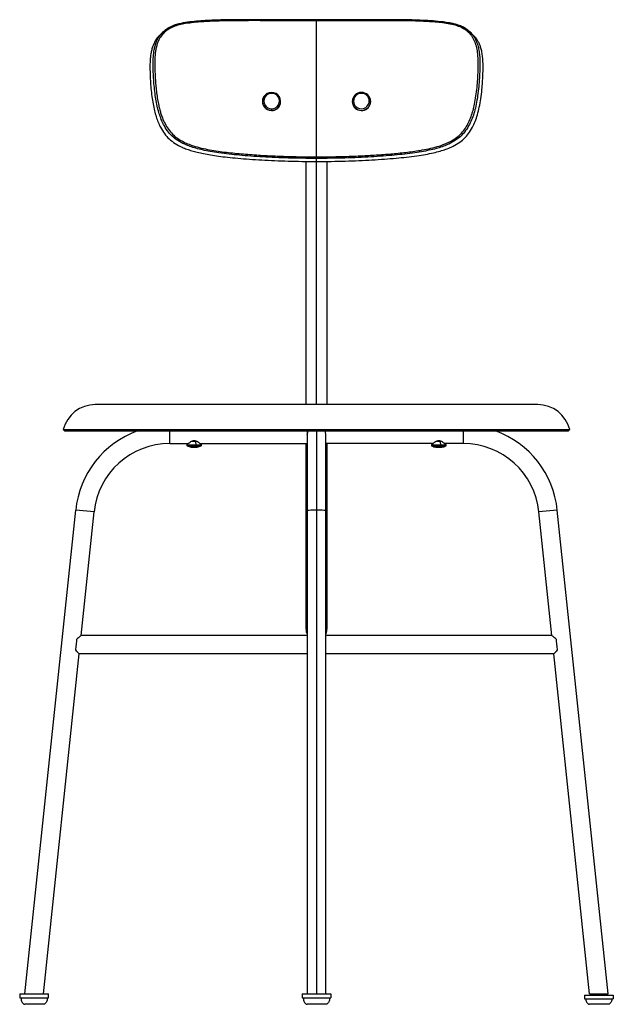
# Paper-space layout '_Right' of a CAD drawing. Header units: millimetres. Extents: x -226 to 226, y -5 to 743.
import ezdxf

# ---------------------------------------------------------------- set-up
doc = ezdxf.new("R2010")
doc.units = ezdxf.units.MM

psp = doc.layouts.new('_Right')

# ---------------------------------------------------------------- linework, layer by layer
at = {"color": 7, "linetype": 'Continuous', "lineweight": 25}
for p, q in [((0, 638.85), (0, 742.18)), ((-116.08, 734.19), (-116.86, 733.52)), ((116.84, 733.54), (115.86, 734.37)), ((-40.9, 682.96), (-40.94, 682.85)), ((40.94, 682.85), (40.9, 682.96)), ((41.17, 681.05), (41.2, 680.93)), ((-34.13, 674.2), (-34.16, 674.08)), ((-27.5, 678.91), (-27.47, 679.02)), ((27.47, 679.02), (27.5, 678.91)), ((0, 450.65), (0, 637.64)), ((-8, 635.4), (-8, 450.65)), ((8, 450.65), (8, 635.4)), ((168.22, 450.65), (-168.22, 450.65)), ((-192.5, 431.62), (192.5, 431.62)), ((-191.5, 430.62), (-192.5, 431.62)), ((-191.5, 430.62), (191.5, 430.62)), ((-111.49, 421), (-111.49, 430.62)), ((-7, 428), (-7, 3)), ((0, 430.62), (0, 3)), ((7, 3), (7, 428)), ((111.49, 430.62), (111.49, 421)), ((191.5, 430.62), (192.5, 431.62)), ((-111.49, 421), (-97.59, 421)), ((-97.59, 421), (-98.51, 420.08)), ((-98.51, 420.08), (-87.49, 420.08)), ((-98.37, 419.27), (-87.63, 419.27)), ((-90.67, 422.59), (-95.31, 422.59)), ((-92.21, 422.59), (-91.56, 420.08)), ((-87.49, 420.08), (-88.41, 421)), ((-88.41, 421), (-7, 421)), ((-8, 421), (-8, 280.07)), ((88.43, 421), (7, 421)), ((8, 280.07), (8, 421)), ((88.43, 421), (87.49, 420.06)), ((87.49, 420.06), (98.51, 420.06)), ((87.63, 419.26), (98.37, 419.26)), ((95.36, 422.57), (90.68, 422.57)), ((93.9, 422.57), (94.65, 420.06)), ((98.51, 420.06), (97.57, 421)), ((111.49, 421), (97.57, 421)), ((-221.72, 3), (-183.09, 370.53)), ((-169.17, 369.06), (-183.09, 370.53)), ((-179.03, 275.23), (-169.17, 369.06)), ((183.09, 370.53), (169.17, 369.06)), ((179.03, 275.23), (169.17, 369.06)), ((221.72, 3), (183.09, 370.53)), ((-7, 351.9), (-8, 351.9)), ((8, 351.9), (7, 351.9)), ((-7, 275.23), (-179.03, 275.23)), ((179.03, 275.23), (7, 275.23)), ((-207.65, 3), (-180.5, 261.23)), ((-7, 261.23), (-180.5, 261.23)), ((180.5, 261.23), (7, 261.23)), ((207.65, 3), (180.5, 261.23)), ((-225.68, 3), (-225.68, 0)), ((-225.68, 3), (-203.68, 3)), ((-225.68, 0), (-203.68, 0)), ((-203.98, 3), (-203.98, 0)), ((-203.68, 0), (-203.68, 3)), ((-11, 3), (-11, 0)), ((-11, 3), (11, 3)), ((-11, 0), (11, 0)), ((11, 3), (11, 0)), ((203.68, 2.05), (203.68, -0.95)), ((203.68, 2.05), (225.68, 2.05)), ((210.68, 3), (210.68, 2.05)), ((218.68, 3), (218.68, 2.05)), ((225.68, 2.05), (225.68, -0.95)), ((203.68, -0.95), (225.68, -0.95))]:
    psp.add_line(p, q, dxfattribs=at)
at = {"color": 7, "linetype": 'Continuous', "lineweight": 25, "flags": 128}
for points in [[(-34.25, 687.78), (-34.23, 687.81), (-34.22, 687.8), (-34.21, 687.75), (-34.2, 687.67), (-34.18, 687.55), (-34.18, 687.41), (-34.17, 687.24), (-34.17, 687.05)], [(27.2, 680.93), (27.21, 680.98), (27.25, 681.02), (27.33, 681.06), (27.45, 681.1), (27.59, 681.13), (27.76, 681.16), (27.94, 681.17), (28.13, 681.18)], [(41.2, 680.93), (41.04, 682.44), (40.94, 682.84)], [(-6.49, 430.62), (-6.82, 429.56), (-7, 428)], [(7, 428), (6.82, 429.56), (6.49, 430.62)], [(-90.92, 418.32), (-90.91, 418.31), (-90.89, 418.29), (-90.86, 418.28), (-90.84, 418.27), (-90.82, 418.28), (-90.8, 418.29), (-90.77, 418.31), (-90.75, 418.33)], [(0, 370.53), (-1.56, 370.51), (-3.04, 370.45), (-4.36, 370.37), (-5.47, 370.25), (-6.31, 370.11), (-6.82, 369.96), (-7, 369.79)], [(7, 369.79), (6.82, 369.96), (6.31, 370.11), (5.47, 370.25), (4.36, 370.37), (3.04, 370.45), (1.56, 370.51), (0, 370.53)]]:
    psp.add_lwpolyline(points, dxfattribs=at)
at = {"color": 7, "linetype": 'Continuous', "lineweight": 25}
for centre, radius, start, end in [((-34.23, 681.03), 6.95, 164.90138, 270.55503), ((-34.33, 680.99), 6.79, 89.33193, 271.69193), ((-34.25, 681.23), 5.82, 89.24413, 271.77973), ((-34.05, 680.99), 6.79, 269.33193, 91.69193), ((-33.99, 681.23), 5.82, 269.24413, 91.77973), ((34.19, 680.85), 6.98, 1.67805, 179.31804), ((34.19, 681.13), 6.98, 181.67805, 359.31804), ((34.18, 681.07), 7.02, 198.02386, 358.82504), ((34.12, 681.1), 5.99, 1.76585, 179.23025), ((34.12, 681.36), 5.99, 181.76585, 359.23025), ((40.34, 679.79), 1.51, 56.47673, 98.94911), ((-34.02, 680.88), 6.81, 268.7855, 343.07984), ((-41.09, 675.16), 7.03, 352.11711, 2.02129), ((-168.22, 425.65), 25, 90, 166.18397), ((168.22, 425.65), 25, 13.81603, 90), ((-111.49, 363), 72, 110.08262, 174), ((111.49, 363), 72, 6, 69.91738), ((-111.49, 363), 58, 90, 174), ((-98.16, 419.72), 0.5, 135, 245.11235), ((-93, 430.84), 12.75, 245.11235, 260.19775), ((-94.21, 420.61), 2.94, 307.97895, 332.90053), ((-92.91, 419.74), 1.39, 340.49693, 14.17702), ((-93, 430.84), 12.75, 279.80225, 294.88765), ((-87.84, 419.72), 0.5, 294.88765, 45), ((87.84, 419.71), 0.5, 135, 245.11235), ((93, 430.82), 12.75, 245.11235, 260.16267), ((91.97, 420.82), 3.07, 304.04597, 329.31318), ((93.47, 419.72), 1.23, 337.82271, 16.09875), ((93, 430.82), 12.75, 279.83733, 294.88765), ((98.16, 419.71), 0.5, 294.88765, 45), ((111.49, 363), 58, 6, 90), ((-95.17, 418.38), 0.107, 267.79632, 334.80821), ((-94.21, 426.89), 8.62, 264.21038, 270.8559), ((-93.95, 428.45), 10.18, 263.65578, 276.34422), ((-91.78, 426.92), 8.65, 263.11301, 265.91335), ((-91.79, 426.89), 8.62, 265.91507, 276.89323), ((90.84, 418.45), 0.193, 263.05632, 317.06857), ((91.72, 426.42), 8.16, 264.62586, 271.35849), ((92.13, 428.8), 10.55, 263.76772, 276.23228), ((94.29, 426.45), 8.2, 262.924, 265.8004), ((94.28, 426.42), 8.17, 265.80248, 277.08356), ((95.15, 418.44), 0.182, 234.08904, 318.35751), ((-6.87, 360.04), 1.75, 230.05222, 265.86793), ((6.87, 360.04), 1.75, 274.13207, 309.94778), ((0, 286.91), 8, 151.04106, 179.99969), ((0, 286.91), 8, 0.00031, 28.95894)]:
    psp.add_arc(centre, radius, start, end, dxfattribs=at)
for points, knots in [([(0, 742.18), (-2.69, 742.18), (-7.82, 742.18), (-15.3, 742.2), (-22.65, 742.23), (-29.95, 742.26), (-37.37, 742.29), (-44.58, 742.3), (-51.63, 742.3), (-58.55, 742.27), (-65.41, 742.21), (-72.29, 742.1), (-78.17, 741.92), (-83.05, 741.7), (-87.02, 741.46), (-90.96, 741.16), (-94.78, 740.78), (-98.85, 740.24), (-103.15, 739.44), (-107.76, 738.18), (-112.08, 736.21), (-115.83, 733.37), (-118.36, 730.38), (-119.88, 727.64), (-120.9, 725.23), (-121.75, 722.48), (-122.37, 719.36), (-122.89, 715.14), (-123.06, 709.79), (-122.89, 703.41), (-122.58, 697.54), (-122.14, 692.21), (-121.61, 687.37), (-120.9, 682.58), (-120.07, 678.33), (-119.19, 674.68), (-118.29, 671.55), (-117.03, 667.99), (-115.28, 664), (-112.73, 659.77), (-109.54, 655.96), (-105.69, 652.82), (-101.45, 650.29), (-96.46, 648.1), (-90.78, 646.25), (-84.45, 644.77), (-75.99, 643.23), (-65.26, 641.88), (-52.31, 640.71), (-39.43, 639.86), (-26.56, 639.28), (-13.5, 638.92), (-4.57, 638.88), (0, 638.85)], [0, 0, 0, 0, 0.025558, 0.048622, 0.071024, 0.095346, 0.117996, 0.141625, 0.164012, 0.185213, 0.207816, 0.229639, 0.251307, 0.264388, 0.276765, 0.289772, 0.302741, 0.314132, 0.329848, 0.345582, 0.361217, 0.376926, 0.392513, 0.400359, 0.408289, 0.418594, 0.429026, 0.439737, 0.460456, 0.481331, 0.502113, 0.51772, 0.533361, 0.549375, 0.564606, 0.575254, 0.585577, 0.595897, 0.611496, 0.627155, 0.642753, 0.658402, 0.674021, 0.689605, 0.710218, 0.730972, 0.751816, 0.792465, 0.834212, 0.87589, 0.915292, 0.956661, 1, 1, 1, 1]), ([(-116.78, 733.44), (-116, 734.22), (-114.62, 735.57), (-112.21, 737.02), (-109.6, 738.31), (-106.26, 739.48), (-102.08, 740.47), (-97.18, 741.28), (-91.43, 741.89), (-84.79, 742.37), (-78.19, 742.67), (-71.75, 742.85), (-65.45, 742.94), (-58.39, 743), (-50.61, 743.03), (-43.26, 743.03), (-36.47, 743.01), (-30.28, 742.99), (-23.68, 742.96), (-16.5, 742.94), (-8.55, 742.91), (-2.96, 742.91), (0, 742.91)], [0, 0, 0, 0, 0.029011, 0.050805, 0.073588, 0.105388, 0.142537, 0.184539, 0.232949, 0.289999, 0.3538, 0.400367, 0.452595, 0.512334, 0.577827, 0.647708, 0.696023, 0.747469, 0.802228, 0.860704, 0.926362, 1, 1, 1, 1]), ([(0, 742.91), (-2.32, 742.91), (-6.52, 742.91), (-12.13, 742.92), (-16.52, 742.94), (-20.14, 742.95), (-24.59, 742.97), (-30.18, 742.99), (-42.69, 743.03), (-57.49, 743.04), (-74.5, 742.83), (-85.73, 742.35), (-94.67, 741.59), (-100.26, 740.81), (-104.8, 739.82), (-107.79, 738.95), (-110.36, 737.92), (-112.52, 736.84), (-114.49, 735.62), (-115.62, 734.61), (-116.08, 734.19)], [0, 0, 0, 0, 0.058426, 0.105479, 0.141166, 0.168845, 0.196738, 0.253035, 0.309707, 0.512058, 0.627114, 0.742069, 0.799547, 0.857947, 0.888059, 0.920414, 0.939381, 0.960337, 0.983612, 1, 1, 1, 1]), ([(115.86, 734.37), (115.39, 734.79), (114.21, 735.83), (111.76, 737.28), (108.8, 738.61), (105.79, 739.54), (103.12, 740.19), (98.8, 741.05), (92.64, 741.8), (84.63, 742.38), (76.61, 742.73), (68.55, 742.91), (58.12, 743.01), (45.31, 743.04), (34.04, 743.01), (26.7, 742.98), (23.34, 742.96), (20.02, 742.95), (16.42, 742.94), (12.06, 742.92), (6.48, 742.91), (2.31, 742.91), (0, 742.91)], [0, 0, 0, 0, 0.016428, 0.041649, 0.074461, 0.101163, 0.124028, 0.146512, 0.216034, 0.284579, 0.353187, 0.421838, 0.490484, 0.618687, 0.746828, 0.775587, 0.803986, 0.831796, 0.859366, 0.894859, 0.941731, 1, 1, 1, 1]), ([(0, 742.91), (3.14, 742.91), (9.06, 742.91), (17.45, 742.94), (25, 742.97), (31.93, 743), (38.42, 743.02), (44.54, 743.03), (51.02, 743.03), (57.79, 743), (64.67, 742.95), (70.9, 742.86), (77.39, 742.7), (84.13, 742.41), (90.94, 741.94), (96.82, 741.33), (101.85, 740.51), (106.15, 739.51), (109.58, 738.32), (112.23, 737.01), (114.64, 735.56), (116, 734.21), (116.78, 733.44)], [0, 0, 0, 0, 0.078204, 0.147325, 0.208863, 0.266421, 0.320218, 0.370841, 0.41929, 0.482436, 0.540552, 0.592046, 0.639229, 0.704376, 0.762779, 0.812531, 0.855261, 0.893651, 0.926386, 0.949558, 0.971138, 1, 1, 1, 1]), ([(0, 742.91), (0, 742.92), (0, 742.95), (0, 742.89), (0, 742.8), (0, 742.67), (0, 742.48), (0, 742.3), (0, 742.18)], [0, 0, 0, 0, 0.239457, 0.368361, 0.5, 0.631639, 0.760543, 1, 1, 1, 1]), ([(0, 638.85), (3.97, 638.87), (11.76, 638.91), (23.2, 639.18), (34.32, 639.61), (45.4, 640.23), (56.58, 641.08), (67.77, 642.17), (77.36, 643.46), (85.32, 644.96), (91.69, 646.5), (97.37, 648.44), (102.32, 650.75), (106.51, 653.41), (110.25, 656.69), (113.31, 660.61), (115.72, 664.91), (117.61, 669.44), (119.07, 674.09), (120.3, 679.31), (121.33, 685.11), (122.09, 691.49), (122.61, 697.91), (122.92, 704.32), (123.06, 710.7), (122.8, 716.53), (121.99, 721.74), (120.6, 726.27), (118.78, 729.75), (116.82, 732.18), (114.6, 734.36), (111.36, 736.61), (106.7, 738.56), (101.5, 739.8), (95.88, 740.68), (90.18, 741.24), (84.33, 741.64), (76.16, 742.02), (65.64, 742.23), (52.61, 742.3), (39.61, 742.3), (26.6, 742.25), (13.48, 742.19), (4.58, 742.18), (0, 742.18)], [0, 0, 0, 0, 0.037686, 0.073889, 0.108612, 0.143498, 0.179446, 0.215364, 0.250803, 0.271938, 0.292824, 0.313442, 0.32916, 0.344779, 0.360489, 0.376053, 0.391729, 0.407344, 0.422918, 0.438558, 0.459002, 0.479941, 0.50087, 0.521722, 0.542446, 0.563223, 0.578822, 0.594467, 0.610098, 0.617946, 0.625824, 0.641475, 0.657176, 0.675876, 0.694014, 0.712721, 0.73163, 0.750793, 0.791643, 0.832774, 0.875378, 0.915604, 0.956501, 1, 1, 1, 1]), ([(0, 637.64), (-3.6, 637.66), (-10.66, 637.69), (-21.06, 637.91), (-31.07, 638.26), (-40.68, 638.74), (-49.83, 639.34), (-58.36, 640.03), (-66.41, 640.82), (-73.81, 641.73), (-80.57, 642.79), (-86.43, 643.95), (-91.56, 645.22), (-96.07, 646.67), (-100.71, 648.53), (-105.39, 651.06), (-109.89, 654.5), (-113.57, 658.69), (-116.21, 663.05), (-118.16, 667.39), (-119.65, 671.6), (-120.91, 676.28), (-121.97, 681.43), (-122.84, 687.09), (-123.45, 692.92), (-123.89, 698.8), (-124.14, 704.35), (-124.25, 709.38), (-124.16, 713.73), (-123.84, 717.47), (-123.32, 720.83), (-122.59, 723.76), (-121.69, 726.33), (-120.31, 729.25), (-118.75, 731.75), (-117.18, 733.1), (-116.78, 733.44)], [0, 0, 0, 0, 0.05414, 0.106366, 0.156685, 0.2051, 0.251509, 0.295121, 0.334526, 0.374011, 0.408085, 0.438379, 0.464705, 0.488113, 0.510238, 0.540251, 0.56808, 0.595136, 0.623671, 0.64475, 0.667183, 0.691512, 0.718813, 0.747632, 0.779566, 0.809043, 0.838671, 0.865499, 0.887052, 0.90629, 0.923959, 0.940213, 0.953859, 0.966968, 0.991626, 1, 1, 1, 1]), ([(-116.86, 733.53), (-117.26, 733.13), (-118.08, 732.34), (-118.89, 731.55), (-119.3, 731.15)], [0, 0, 0, 0, 0.5, 1, 1, 1, 1]), ([(116.78, 733.44), (117.19, 733.09), (118.79, 731.71), (120.38, 729.14), (121.77, 726.14), (122.74, 723.3), (123.52, 719.83), (124.05, 715.6), (124.26, 710.66), (124.17, 704.96), (123.89, 698.68), (123.38, 692.01), (122.63, 685.39), (121.52, 679), (120.17, 673.27), (118.47, 668.13), (116.35, 663.28), (113.59, 658.74), (110, 654.61), (105.61, 651.21), (101.04, 648.68), (96.48, 646.82), (92.02, 645.35), (86.95, 644.07), (81.15, 642.89), (74.45, 641.82), (67.1, 640.9), (59.06, 640.09), (50.49, 639.38), (41.24, 638.77), (31.51, 638.28), (21.37, 637.92), (10.82, 637.69), (3.65, 637.66), (0, 637.64)], [0, 0, 0, 0, 0.008581, 0.033725, 0.047203, 0.061224, 0.081107, 0.103131, 0.127717, 0.157988, 0.191547, 0.224888, 0.261256, 0.294144, 0.32444, 0.351346, 0.376446, 0.40459, 0.431163, 0.458342, 0.487824, 0.509648, 0.532866, 0.55895, 0.588934, 0.622721, 0.661888, 0.701163, 0.745129, 0.792053, 0.84109, 0.892093, 0.945061, 1, 1, 1, 1]), ([(119.3, 731.15), (118.89, 731.55), (118.08, 732.34), (117.27, 733.13), (116.86, 733.53)], [0, 0, 0, 0, 0.5, 1, 1, 1, 1]), ([(-119.23, 731.07), (-119.58, 730.77), (-121.12, 729.48), (-122.67, 727.03), (-124.07, 724.11), (-124.99, 721.54), (-125.73, 718.61), (-126.27, 715.25), (-126.59, 711.51), (-126.68, 707.16), (-126.57, 702.12), (-126.32, 696.57), (-125.87, 690.69), (-125.25, 684.87), (-124.36, 679.2), (-123.28, 674.06), (-121.99, 669.37), (-120.47, 665.16), (-118.48, 660.82), (-115.78, 656.45), (-112.03, 652.26), (-107.44, 648.81), (-102.87, 646.38), (-98.59, 644.66), (-94.76, 643.38), (-90.51, 642.25), (-85.73, 641.2), (-80.35, 640.23), (-74.28, 639.34), (-67.36, 638.51), (-59.51, 637.75), (-50.81, 637.05), (-41.48, 636.45), (-31.68, 635.96), (-21.48, 635.61), (-10.87, 635.39), (-3.67, 635.36), (0, 635.34)], [0, 0, 0, 0, 0.0072448, 0.0317946, 0.0448116, 0.0583442, 0.0744482, 0.0919415, 0.1109829, 0.1323119, 0.1588605, 0.1881816, 0.2173557, 0.2489652, 0.277498, 0.304538, 0.3286488, 0.3508998, 0.3718335, 0.4002328, 0.4272523, 0.4551454, 0.4853136, 0.5043259, 0.5242273, 0.5458737, 0.5703767, 0.5975994, 0.6279812, 0.6624776, 0.7022327, 0.7462338, 0.7930589, 0.8419071, 0.8926785, 0.9453737, 1, 1, 1, 1]), ([(0, 635.34), (3.72, 635.36), (11.03, 635.39), (21.78, 635.62), (32.13, 635.98), (42.05, 636.48), (51.47, 637.1), (60.22, 637.81), (68.42, 638.62), (75.91, 639.55), (82.74, 640.62), (88.65, 641.81), (93.82, 643.1), (98.37, 644.56), (103.02, 646.43), (107.67, 648.96), (112.15, 652.37), (115.81, 656.5), (118.62, 661.04), (120.79, 665.9), (122.52, 671.04), (123.9, 676.77), (125.03, 683.17), (125.76, 689.48), (126.25, 695.54), (126.54, 701.04), (126.67, 706.17), (126.63, 710.74), (126.34, 714.68), (125.82, 718.2), (125.08, 721.26), (124.15, 723.92), (122.75, 726.93), (121.11, 729.38), (119.62, 730.8), (119.28, 731.13)], [0, 0, 0, 0, 0.055432, 0.108873, 0.160333, 0.209808, 0.257151, 0.301507, 0.341131, 0.380642, 0.414722, 0.444959, 0.471255, 0.494648, 0.516616, 0.546246, 0.573484, 0.600018, 0.628027, 0.652951, 0.679631, 0.709645, 0.742209, 0.778208, 0.806437, 0.835038, 0.862489, 0.885211, 0.905133, 0.923466, 0.940206, 0.95411, 0.967491, 0.992522, 1, 1, 1, 1]), ([(0, 638.85), (0, 638.73), (0, 638.53), (0, 638.28), (0, 638.09), (0, 637.93), (0, 637.75), (0, 637.68), (0, 637.64)], [0, 0, 0, 0, 0.239457, 0.368361, 0.5, 0.631639, 0.760543, 1, 1, 1, 1]), ([(-7, 428), (-6.97, 428.63), (-6.94, 429.44), (-6.64, 430.12), (-6.57, 430.28)], [0, 0, 0, 0, 0.768393, 1, 1, 1, 1]), ([(-97.44, 421.06), (-97.44, 421.07), (-97.4, 421.1), (-97.07, 421.38), (-96.27, 422.02), (-95.07, 422.8), (-93.93, 423.23), (-92.98, 423.36), (-92.05, 423.23), (-90.91, 422.79), (-89.72, 422.01), (-88.93, 421.38), (-88.6, 421.1), (-88.56, 421.07), (-88.56, 421.06)], [0, 0, 0, 0, 0.014005, 0.088552, 0.23192, 0.369167, 0.437901, 0.500264, 0.565132, 0.631523, 0.7688, 0.911288, 0.985978, 1, 1, 1, 1]), ([(88.55, 421.06), (88.56, 421.06), (88.59, 421.09), (88.93, 421.37), (89.73, 422.01), (90.92, 422.8), (92.07, 423.23), (93.01, 423.36), (93.94, 423.23), (95.08, 422.79), (96.27, 422.02), (97.07, 421.37), (97.41, 421.09), (97.44, 421.06), (97.45, 421.06)], [0, 0, 0, 0, 0.02013, 0.093714, 0.235141, 0.370585, 0.438402, 0.499926, 0.563968, 0.629502, 0.764882, 0.905953, 0.97969, 1, 1, 1, 1]), ([(-7, 283.94), (-7.01, 283.92), (-7.48, 283.28), (-7.92, 281.66), (-8.06, 279.19), (-7.69, 277.26), (-7.07, 276.4), (-7, 276.3)], [0, 0, 0, 0, 0.006648, 0.300108, 0.602778, 0.952305, 1, 1, 1, 1]), ([(7, 276.2), (7.01, 276.22), (7.48, 276.86), (7.92, 278.48), (8.06, 280.95), (7.69, 282.88), (7.07, 283.74), (7, 283.84)], [0, 0, 0, 0, 0.006648, 0.300108, 0.602778, 0.952305, 1, 1, 1, 1]), ([(-182.36, 272.23), (-182.42, 271.69), (-182.49, 271.06), (-182.63, 269.7), (-182.71, 268.97), (-182.86, 267.5), (-182.94, 266.77), (-183.08, 265.41), (-183.15, 264.78), (-183.21, 264.23)], [0, 0, 0, 0, 0.25, 0.25, 0.5, 0.5, 0.75, 0.75, 1, 1, 1, 1]), ([(-179.03, 275.23), (-179.03, 275.23), (-179.1, 275.17), (-179.4, 274.91), (-179.62, 274.7), (-180.21, 274.17), (-180.58, 273.85), (-181.41, 273.1), (-181.87, 272.68), (-182.36, 272.23)], [0, 0, 0, 0, 0.25, 0.25, 0.5, 0.5, 0.75, 0.75, 1, 1, 1, 1]), ([(182.36, 272.23), (181.87, 272.68), (181.41, 273.1), (180.58, 273.85), (180.21, 274.17), (179.62, 274.7), (179.4, 274.91), (179.1, 275.17), (179.03, 275.23), (179.03, 275.23)], [0, 0, 0, 0, 0.25, 0.25, 0.5, 0.5, 0.75, 0.75, 1, 1, 1, 1]), ([(183.21, 264.23), (183.15, 264.78), (183.08, 265.41), (182.94, 266.77), (182.86, 267.5), (182.71, 268.97), (182.63, 269.7), (182.49, 271.06), (182.42, 271.69), (182.36, 272.23)], [0, 0, 0, 0, 0.25, 0.25, 0.5, 0.5, 0.75, 0.75, 1, 1, 1, 1]), ([(-183.21, 264.23), (-182.81, 263.79), (-182.43, 263.37), (-181.75, 262.62), (-181.46, 262.29), (-180.98, 261.76), (-180.8, 261.56), (-180.56, 261.3), (-180.5, 261.23), (-180.5, 261.23)], [0, 0, 0, 0, 0.25, 0.25, 0.5, 0.5, 0.75, 0.75, 1, 1, 1, 1]), ([(180.5, 261.23), (180.5, 261.23), (180.56, 261.3), (180.8, 261.56), (180.98, 261.76), (181.46, 262.29), (181.75, 262.62), (182.43, 263.37), (182.81, 263.79), (183.21, 264.23)], [0, 0, 0, 0, 0.25, 0.25, 0.5, 0.5, 0.75, 0.75, 1, 1, 1, 1]), ([(-224.68, 0), (-224.65, -0.62), (-224.57, -1.85), (-224.02, -3.27), (-223.37, -4.18), (-222.83, -4.65), (-222.26, -4.95), (-221.87, -4.98), (-221.68, -5)], [0, 0, 0, 0, 0.291125, 0.577452, 0.704337, 0.815905, 0.913214, 1, 1, 1, 1]), ([(-224.68, 0), (-224.65, 0), (-224.58, 0), (-223.98, 0), (-223.06, 0), (-221.8, 0), (-220.28, 0), (-218.54, 0), (-216.65, 0), (-214.69, 0), (-212.72, 0), (-210.83, 0), (-209.09, 0), (-207.57, 0), (-206.31, 0), (-205.39, 0), (-204.79, 0), (-204.72, 0), (-204.68, 0)], [0, 0, 0, 0, 0.062486, 0.124999, 0.187472, 0.25, 0.312472, 0.375, 0.437472, 0.5, 0.562472, 0.625, 0.687472, 0.75, 0.812472, 0.875, 0.93748, 1, 1, 1, 1]), ([(-204.68, 0), (-204.72, -0.62), (-204.8, -1.85), (-205.35, -3.27), (-206, -4.18), (-206.54, -4.65), (-207.11, -4.95), (-207.5, -4.98), (-207.68, -5)], [0, 0, 0, 0, 0.291125, 0.577452, 0.704337, 0.815905, 0.913214, 1, 1, 1, 1]), ([(-10, 0), (-9.96, -0.62), (-9.88, -1.85), (-9.34, -3.27), (-8.68, -4.18), (-8.15, -4.65), (-7.58, -4.95), (-7.18, -4.98), (-7, -5)], [0, 0, 0, 0, 0.291125, 0.577452, 0.704337, 0.815905, 0.913214, 1, 1, 1, 1]), ([(-10, 0), (-9.96, 0), (-9.89, 0), (-9.29, 0), (-8.37, 0), (-7.12, 0), (-5.59, 0), (-3.85, 0), (-1.96, 0), (0, 0), (1.96, 0), (3.85, 0), (5.59, 0), (7.11, 0), (8.37, 0), (9.29, 0), (9.89, 0), (9.96, 0), (10, 0)], [0, 0, 0, 0, 0.062486, 0.124999, 0.187472, 0.25, 0.312472, 0.375, 0.437472, 0.5, 0.562472, 0.625, 0.687472, 0.75, 0.812472, 0.875, 0.93748, 1, 1, 1, 1]), ([(10, 0), (9.96, -0.62), (9.88, -1.85), (9.34, -3.27), (8.68, -4.18), (8.15, -4.65), (7.58, -4.95), (7.18, -4.98), (7, -5)], [0, 0, 0, 0, 0.291125, 0.577452, 0.704337, 0.815905, 0.913214, 1, 1, 1, 1]), ([(207.65, 3), (207.7, 3), (207.83, 3), (208.86, 3), (210.45, 3), (212.4, 3), (214.68, 3), (216.97, 3), (218.92, 3), (220.51, 3), (221.54, 3), (221.67, 3), (221.72, 3)], [0, 0, 0, 0, 0.090174, 0.204349, 0.294762, 0.394625, 0.5, 0.605375, 0.705238, 0.795651, 0.909826, 1, 1, 1, 1]), ([(204.79, -0.95), (204.82, -1.25), (204.89, -2.15), (205.35, -3.27), (206, -4.18), (206.54, -4.65), (207.11, -4.95), (207.5, -4.98), (207.68, -5)], [0, 0, 0, 0, 0.1660594, 0.5029024, 0.6521731, 0.7834253, 0.8979028, 1, 1, 1, 1]), ([(224.58, -0.95), (224.55, -1.25), (224.48, -2.15), (224.02, -3.27), (223.37, -4.18), (222.83, -4.65), (222.26, -4.95), (221.87, -4.98), (221.68, -5)], [0, 0, 0, 0, 0.1660594, 0.5029024, 0.6521731, 0.7834253, 0.8979028, 1, 1, 1, 1])]:
    psp.add_open_spline(points, degree=3, knots=knots, dxfattribs=at)
for points in [[(-207.68, -5), (-207.79, -5), (-208.01, -5), (-209.62, -5), (-211.94, -5), (-214.68, -5), (-217.43, -5), (-219.75, -5), (-221.36, -5), (-221.58, -5), (-221.68, -5)], [(7, -5), (6.89, -5), (6.67, -5), (5.07, -5), (2.75, -5), (0, -5), (-2.75, -5), (-5.07, -5), (-6.67, -5), (-6.89, -5), (-7, -5)], [(221.68, -5), (221.58, -5), (221.36, -5), (219.75, -5), (217.43, -5), (214.68, -5), (211.94, -5), (209.62, -5), (208.01, -5), (207.79, -5), (207.68, -5)]]:
    psp.add_open_spline(points, degree=3, dxfattribs=at)

doc.saveas('drawing.dxf')
